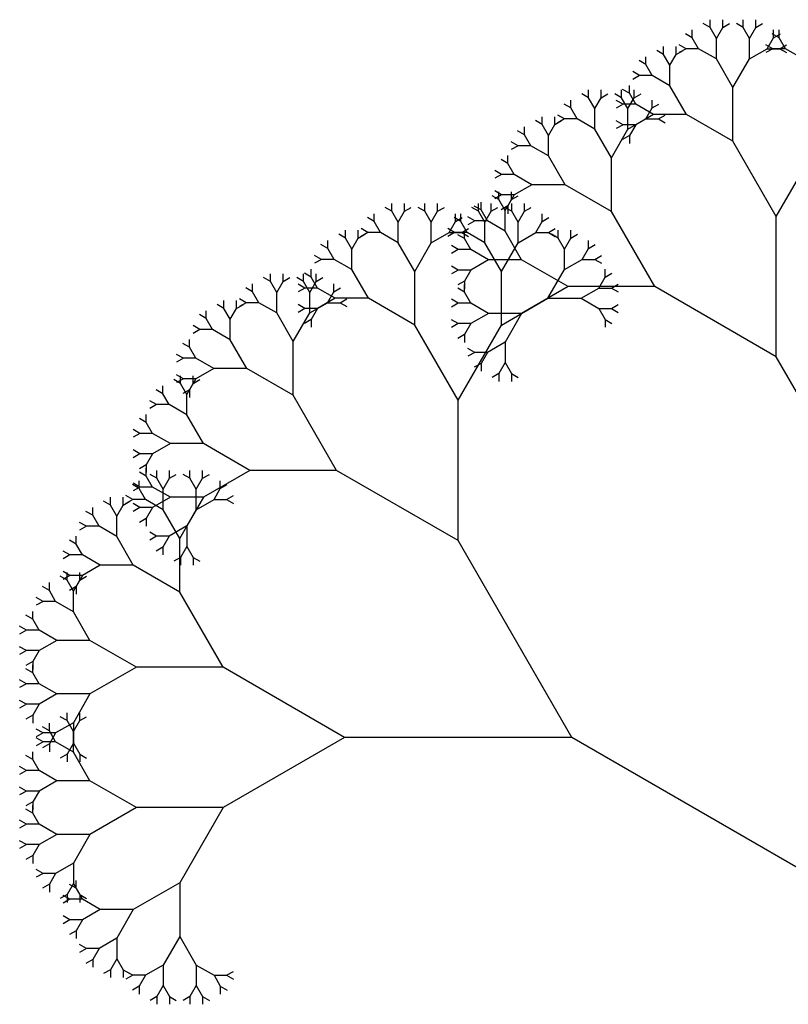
# Model space of a CAD drawing. Extents: x 0 to 1920, y 0 to 1440.
# Tile 2 of 4: x 735 to 883, y 748 to 937. Entities that reach past the tile are written whole.
import ezdxf

# ---------------------------------------------------------------- set-up
doc = ezdxf.new("R2010")
doc.units = 0
doc.layers.get('0').update_dxf_attribs({"linetype": 'CONTINUOUS'})

msp = doc.modelspace()

# ---------------------------------------------------------------- linework, layer by layer
at = {"color": 0}
for p, q in [((868.26, 935.78), (868.26, 937.28)), ((870.7, 935.78), (870.7, 937.28)), ((874.63, 935.78), (874.63, 937.28)), ((877.06, 935.78), (877.06, 937.28)), ((864.85, 933.81), (864.85, 935.31)), ((868.26, 935.78), (866.96, 936.53)), ((869.48, 933.67), (868.26, 935.78)), ((869.48, 933.67), (870.7, 935.78)), ((870.7, 935.78), (872, 936.53)), ((874.63, 935.78), (873.33, 936.53)), ((875.85, 933.67), (874.63, 935.78)), ((875.85, 933.67), (877.06, 935.78)), ((877.06, 935.78), (878.37, 936.53)), ((880.47, 933.81), (880.47, 935.31)), ((881.53, 933.81), (881.53, 935.31)), ((864.85, 933.81), (863.55, 934.56)), ((866.07, 931.7), (864.85, 933.81)), ((869.48, 929.73), (869.48, 933.67)), ((875.85, 929.73), (875.85, 933.67)), ((879.26, 931.7), (880.47, 933.81)), ((881.53, 933.81), (880.23, 934.56)), ((880.47, 933.81), (881.78, 934.56)), ((882.75, 931.7), (881.53, 933.81)), ((859.34, 930.62), (858.04, 931.38)), ((859.34, 930.62), (859.34, 932.13)), ((861.77, 930.62), (861.77, 932.13)), ((861.77, 930.62), (863.07, 931.38)), ((863.64, 931.7), (862.34, 932.45)), ((863.64, 931.7), (862.34, 930.95)), ((866.07, 931.7), (863.64, 931.7)), ((869.48, 929.73), (866.07, 931.7)), ((875.85, 929.73), (879.26, 931.7)), ((880.31, 931.7), (879.01, 932.45)), ((880.31, 931.7), (879.01, 930.95)), ((879.26, 931.7), (881.69, 931.7)), ((882.75, 931.7), (880.31, 931.7)), ((881.69, 931.7), (882.99, 932.45)), ((881.69, 931.7), (882.99, 930.95)), ((886.16, 929.73), (882.75, 931.7)), ((855.93, 928.66), (854.63, 929.41)), ((855.93, 928.66), (855.93, 930.16)), ((860.55, 928.52), (859.34, 930.62)), ((860.55, 928.52), (861.77, 930.62)), ((872.66, 924.22), (869.48, 929.73)), ((872.66, 924.22), (875.85, 929.73)), ((854.71, 926.55), (853.41, 927.3)), ((857.14, 926.55), (855.93, 928.66)), ((860.55, 924.58), (860.55, 928.52)), ((854.71, 926.55), (853.41, 925.8)), ((857.14, 926.55), (854.71, 926.55)), ((860.55, 924.58), (857.14, 926.55)), ((844.89, 922.28), (844.89, 923.79)), ((847.33, 922.28), (847.33, 923.79)), ((851.26, 922.28), (851.26, 923.79)), ((852.74, 923.14), (851.44, 923.89)), ((852.74, 923.14), (852.74, 924.64)), ((853.69, 922.28), (853.69, 923.79)), ((863.74, 919.06), (860.55, 924.58)), ((872.66, 913.91), (872.66, 924.22)), ((841.48, 920.32), (841.48, 921.82)), ((844.89, 922.28), (843.59, 923.04)), ((846.11, 920.18), (844.89, 922.28)), ((846.11, 920.18), (847.33, 922.28)), ((847.33, 922.28), (848.63, 923.04)), ((851.26, 922.28), (849.96, 923.04)), ((851.53, 921.03), (850.23, 921.78)), ((852.48, 920.18), (851.26, 922.28)), ((852.48, 920.18), (853.69, 922.28)), ((853.96, 921.03), (852.74, 923.14)), ((853.69, 922.28), (855, 923.04)), ((857.1, 920.32), (857.1, 921.82)), ((841.48, 920.32), (840.18, 921.07)), ((842.7, 918.21), (841.48, 920.32)), ((846.11, 916.24), (846.11, 920.18)), ((851.53, 921.03), (850.23, 920.28)), ((853.96, 921.03), (851.53, 921.03)), ((852.48, 916.24), (852.48, 920.18)), ((857.37, 919.06), (853.96, 921.03)), ((855.89, 918.21), (857.1, 920.32)), ((857.1, 920.32), (858.41, 921.07)), ((835.97, 917.13), (834.67, 917.88)), ((835.97, 917.13), (835.97, 918.63)), ((838.4, 917.13), (838.4, 918.63)), ((838.4, 917.13), (839.7, 917.88)), ((840.27, 918.21), (838.97, 918.96)), ((840.27, 918.21), (838.97, 917.46)), ((842.7, 918.21), (840.27, 918.21)), ((846.11, 916.24), (842.7, 918.21)), ((851.53, 917.1), (850.23, 917.85)), ((852.48, 916.24), (855.89, 918.21)), ((857.37, 919.06), (853.96, 917.1)), ((855.89, 918.21), (858.32, 918.21)), ((863.74, 919.06), (857.37, 919.06)), ((858.32, 918.21), (859.62, 918.96)), ((858.32, 918.21), (859.62, 917.46)), ((872.66, 913.91), (863.74, 919.06)), ((832.56, 915.16), (832.56, 916.67)), ((837.18, 915.02), (835.97, 917.13)), ((837.18, 915.02), (838.4, 917.13)), ((849.29, 910.73), (846.11, 916.24)), ((849.29, 910.73), (852.48, 916.24)), ((851.53, 917.1), (850.23, 916.35)), ((853.96, 917.1), (851.53, 917.1)), ((853.96, 917.1), (852.74, 914.99)), ((832.56, 915.16), (831.26, 915.91)), ((833.77, 913.06), (832.56, 915.16)), ((837.18, 911.09), (837.18, 915.02)), ((852.74, 914.99), (851.44, 914.24)), ((852.74, 914.99), (852.74, 913.49)), ((831.34, 913.06), (830.04, 913.81)), ((831.34, 913.06), (830.04, 912.3)), ((833.77, 913.06), (831.34, 913.06)), ((837.18, 911.09), (833.77, 913.06)), ((881, 899.47), (872.66, 913.91)), ((881, 899.47), (889.34, 913.91)), ((829.37, 909.65), (828.07, 910.4)), ((829.37, 909.65), (829.37, 911.15)), ((840.37, 905.57), (837.18, 911.09)), ((849.29, 900.42), (849.29, 910.73)), ((830.59, 907.54), (829.37, 909.65)), ((828.16, 907.54), (826.86, 908.29)), ((828.16, 907.54), (826.86, 906.79)), ((830.59, 907.54), (828.16, 907.54)), ((834, 905.57), (830.59, 907.54)), ((834, 905.57), (830.59, 903.6)), ((840.37, 905.57), (834, 905.57)), ((849.29, 900.42), (840.37, 905.57)), ((827.63, 902.69), (826.33, 903.44)), ((828.16, 903.6), (826.86, 904.36)), ((828.16, 903.6), (826.86, 902.85)), ((827.63, 902.69), (827.63, 904.19)), ((830.59, 903.6), (828.16, 903.6)), ((830.59, 903.6), (829.37, 901.5)), ((830.06, 902.69), (830.06, 904.19)), ((830.06, 902.69), (831.36, 903.44)), ((807.07, 900.45), (805.77, 901.2)), ((807.07, 900.45), (807.07, 901.95)), ((809.51, 900.45), (809.51, 901.95)), ((809.51, 900.45), (810.81, 901.2)), ((813.44, 900.45), (812.14, 901.2)), ((813.44, 900.45), (813.44, 901.95)), ((815.87, 900.45), (815.87, 901.95)), ((815.87, 900.45), (817.18, 901.2)), ((823.75, 900.45), (822.45, 901.2)), ((824.22, 900.72), (822.92, 901.47)), ((823.75, 900.45), (823.75, 901.95)), ((824.22, 900.72), (824.22, 902.22)), ((826.18, 900.45), (826.18, 901.95)), ((826.18, 900.45), (827.48, 901.2)), ((828.85, 900.58), (827.63, 902.69)), ((829.37, 901.5), (828.07, 900.75)), ((830.12, 900.45), (828.82, 901.2)), ((828.85, 900.58), (830.06, 902.69)), ((829.37, 901.5), (829.37, 899.99)), ((830.12, 900.45), (830.12, 901.95)), ((832.55, 900.45), (832.55, 901.95)), ((832.55, 900.45), (833.85, 901.2)), ((803.66, 898.48), (802.36, 899.23)), ((803.66, 898.48), (803.66, 899.98)), ((808.29, 898.34), (807.07, 900.45)), ((808.29, 898.34), (809.51, 900.45)), ((814.66, 898.34), (813.44, 900.45)), ((814.66, 898.34), (815.87, 900.45)), ((820.34, 898.48), (819.04, 899.23)), ((819.28, 898.48), (819.28, 899.98)), ((819.28, 898.48), (820.59, 899.23)), ((820.34, 898.48), (820.34, 899.98)), ((823, 898.61), (821.7, 899.37)), ((824.97, 898.34), (823.75, 900.45)), ((825.44, 898.61), (824.22, 900.72)), ((824.97, 898.34), (826.18, 900.45)), ((828.85, 896.65), (828.85, 900.58)), ((831.34, 898.34), (830.12, 900.45)), ((831.34, 898.34), (832.55, 900.45)), ((835.96, 898.48), (835.96, 899.98)), ((835.96, 898.48), (837.26, 899.23)), ((857.63, 885.98), (849.29, 900.42)), ((881, 872.48), (881, 899.47)), ((802.45, 896.37), (801.15, 897.13)), ((804.88, 896.37), (803.66, 898.48)), ((808.29, 894.41), (808.29, 898.34)), ((814.66, 894.41), (814.66, 898.34)), ((819.12, 896.37), (817.82, 897.13)), ((818.07, 896.37), (819.28, 898.48)), ((821.56, 896.37), (820.34, 898.48)), ((820.5, 896.37), (821.8, 897.13)), ((823, 898.61), (821.7, 897.86)), ((825.44, 898.61), (823, 898.61)), ((824.97, 894.41), (824.97, 898.34)), ((828.85, 896.65), (825.44, 898.61)), ((831.34, 894.41), (831.34, 898.34)), ((834.74, 896.37), (835.96, 898.48)), ((837.18, 896.37), (838.48, 897.13)), ((798.15, 895.3), (796.85, 896.05)), ((798.15, 895.3), (798.15, 896.8)), ((799.36, 893.19), (798.15, 895.3)), ((799.36, 893.19), (800.58, 895.3)), ((800.58, 895.3), (800.58, 896.8)), ((800.58, 895.3), (801.88, 896.05)), ((802.45, 896.37), (801.15, 895.62)), ((804.88, 896.37), (802.45, 896.37)), ((808.29, 894.41), (804.88, 896.37)), ((814.66, 894.41), (818.07, 896.37)), ((819.12, 896.37), (817.82, 895.62)), ((818.07, 896.37), (820.5, 896.37)), ((821.56, 896.37), (819.12, 896.37)), ((821.04, 895.2), (819.73, 895.96)), ((820.5, 896.37), (821.8, 895.62)), ((821.04, 895.2), (821.04, 896.71)), ((822.25, 893.1), (821.04, 895.2)), ((824.97, 894.41), (821.56, 896.37)), ((832.03, 891.13), (828.85, 896.65)), ((831.34, 894.41), (834.74, 896.37)), ((834.74, 896.37), (837.18, 896.37)), ((837.18, 896.37), (838.48, 895.62)), ((839.04, 895.3), (837.74, 896.05)), ((839.04, 895.3), (839.04, 896.8)), ((840.26, 893.19), (839.04, 895.3)), ((840.26, 893.19), (841.48, 895.3)), ((841.48, 895.3), (841.48, 896.8)), ((841.48, 895.3), (842.78, 896.05)), ((794.74, 893.33), (793.44, 894.08)), ((794.74, 893.33), (794.74, 894.83)), ((795.96, 891.22), (794.74, 893.33)), ((811.47, 888.89), (808.29, 894.41)), ((811.47, 888.89), (814.66, 894.41)), ((819.82, 893.1), (818.52, 893.85)), ((828.15, 888.89), (824.97, 894.41)), ((828.15, 888.89), (831.34, 894.41)), ((843.67, 891.22), (844.89, 893.33)), ((844.89, 893.33), (844.89, 894.83)), ((844.89, 893.33), (846.19, 894.08)), ((793.52, 891.22), (792.22, 891.97)), ((799.36, 889.25), (799.36, 893.19)), ((819.82, 893.1), (818.52, 892.35)), ((822.25, 893.1), (819.82, 893.1)), ((825.66, 891.13), (822.25, 893.1)), ((840.26, 889.25), (840.26, 893.19)), ((846.1, 891.22), (847.4, 891.97)), ((793.52, 891.22), (792.22, 890.47)), ((795.96, 891.22), (793.52, 891.22)), ((799.36, 889.25), (795.96, 891.22)), ((819.82, 889.16), (818.52, 889.91)), ((825.66, 891.13), (822.25, 889.16)), ((832.03, 891.13), (825.66, 891.13)), ((840.96, 885.98), (832.03, 891.13)), ((840.26, 889.25), (843.67, 891.22)), ((843.67, 891.22), (846.1, 891.22)), ((846.1, 891.22), (847.4, 890.47)), ((783.7, 886.96), (782.4, 887.71)), ((783.7, 886.96), (783.7, 888.46)), ((786.14, 886.96), (786.14, 888.46)), ((786.14, 886.96), (787.44, 887.71)), ((790.07, 886.96), (788.77, 887.71)), ((790.07, 886.96), (790.07, 888.46)), ((791.55, 887.81), (790.25, 888.56)), ((791.55, 887.81), (791.55, 889.32)), ((792.77, 885.71), (791.55, 887.81)), ((792.51, 886.96), (792.51, 888.46)), ((792.51, 886.96), (793.81, 887.71)), ((802.55, 883.74), (799.36, 889.25)), ((811.47, 878.58), (811.47, 888.89)), ((819.82, 889.16), (818.52, 888.41)), ((822.25, 889.16), (819.82, 889.16)), ((822.25, 889.16), (821.04, 887.05)), ((828.15, 878.58), (828.15, 888.89)), ((837.08, 883.74), (840.26, 889.25)), ((846.85, 885.71), (848.07, 887.81)), ((848.07, 887.81), (848.07, 889.32)), ((848.07, 887.81), (849.37, 888.56)), ((780.29, 884.99), (778.99, 885.74)), ((780.29, 884.99), (780.29, 886.49)), ((784.92, 884.85), (783.7, 886.96)), ((784.92, 884.85), (786.14, 886.96)), ((790.34, 885.71), (789.04, 886.46)), ((790.34, 885.71), (789.04, 884.95)), ((791.29, 884.85), (790.07, 886.96)), ((792.77, 885.71), (790.34, 885.71)), ((791.29, 884.85), (792.51, 886.96)), ((796.18, 883.74), (792.77, 885.71)), ((795.91, 884.99), (795.91, 886.49)), ((795.91, 884.99), (797.22, 885.74)), ((821.04, 887.05), (819.73, 886.3)), ((821.04, 887.05), (821.04, 885.55)), ((821.04, 884.9), (821.04, 886.4)), ((840.96, 885.98), (832.03, 880.82)), ((857.63, 885.98), (840.96, 885.98)), ((843.45, 883.74), (846.85, 885.71)), ((846.85, 885.71), (849.29, 885.71)), ((849.29, 885.71), (850.59, 886.46)), ((849.29, 885.71), (850.59, 884.95)), ((881, 872.48), (857.63, 885.98)), ((781.51, 882.88), (780.29, 884.99)), ((784.92, 880.91), (784.92, 884.85)), ((791.29, 880.91), (791.29, 884.85)), ((794.7, 882.88), (795.91, 884.99)), ((821.04, 884.9), (819.73, 885.65)), ((822.25, 882.79), (821.04, 884.9)), ((774.78, 881.8), (773.48, 882.55)), ((774.78, 881.8), (774.78, 883.31)), ((777.21, 881.8), (777.21, 883.31)), ((777.21, 881.8), (778.51, 882.55)), ((779.08, 882.88), (777.78, 883.63)), ((779.08, 882.88), (777.78, 882.13)), ((781.51, 882.88), (779.08, 882.88)), ((784.92, 880.91), (781.51, 882.88)), ((790.34, 881.77), (789.04, 882.52)), ((791.29, 880.91), (794.7, 882.88)), ((796.18, 883.74), (792.77, 881.77)), ((794.7, 882.88), (797.13, 882.88)), ((802.55, 883.74), (796.18, 883.74)), ((797.13, 882.88), (798.43, 883.63)), ((797.13, 882.88), (798.43, 882.13)), ((811.47, 878.58), (802.55, 883.74)), ((819.82, 882.79), (818.52, 883.54)), ((819.82, 882.79), (818.52, 882.04)), ((822.25, 882.79), (819.82, 882.79)), ((825.66, 880.82), (822.25, 882.79)), ((828.15, 878.58), (837.08, 883.74)), ((837.08, 883.74), (843.45, 883.74)), ((843.45, 883.74), (846.85, 881.77)), ((849.29, 881.77), (850.59, 882.52)), ((771.37, 879.84), (770.07, 880.59)), ((771.37, 879.84), (771.37, 881.34)), ((775.99, 879.7), (774.78, 881.8)), ((775.99, 879.7), (777.21, 881.8)), ((788.1, 875.4), (784.92, 880.91)), ((788.1, 875.4), (791.29, 880.91)), ((790.34, 881.77), (789.04, 881.02)), ((792.77, 881.77), (790.34, 881.77)), ((792.77, 881.77), (791.55, 879.66)), ((825.66, 880.82), (822.25, 878.86)), ((832.03, 880.82), (825.66, 880.82)), ((832.03, 880.82), (828.85, 875.31)), ((846.85, 881.77), (849.29, 881.77)), ((846.85, 881.77), (848.07, 879.66)), ((849.29, 881.77), (850.59, 881.02)), ((770.15, 877.73), (768.85, 878.48)), ((772.59, 877.73), (771.37, 879.84)), ((775.99, 875.76), (775.99, 879.7)), ((791.55, 879.66), (790.25, 878.91)), ((791.55, 879.66), (791.55, 878.16)), ((819.81, 864.14), (811.47, 878.58)), ((819.82, 878.86), (818.52, 879.61)), ((819.82, 878.86), (818.52, 878.1)), ((819.81, 864.14), (828.15, 878.58)), ((822.25, 878.86), (819.82, 878.86)), ((822.25, 878.86), (821.04, 876.75)), ((848.07, 879.66), (849.37, 878.91)), ((848.07, 879.66), (848.07, 878.16)), ((770.15, 877.73), (768.85, 876.98)), ((772.59, 877.73), (770.15, 877.73)), ((775.99, 875.76), (772.59, 877.73)), ((821.04, 876.75), (819.73, 876)), ((821.04, 876.75), (821.04, 875.25)), ((768.18, 874.32), (766.88, 875.07)), ((768.18, 874.32), (768.18, 875.82)), ((769.4, 872.21), (768.18, 874.32)), ((779.18, 870.24), (775.99, 875.76)), ((788.1, 865.09), (788.1, 875.4)), ((828.85, 875.31), (825.44, 873.34)), ((828.85, 875.31), (828.85, 871.37)), ((766.97, 872.21), (765.67, 872.96)), ((823, 873.34), (821.7, 874.09)), ((823, 873.34), (821.7, 872.59)), ((825.44, 873.34), (823, 873.34)), ((825.44, 873.34), (824.22, 871.23)), ((902.84, 834.67), (881, 872.48)), ((766.97, 872.21), (765.67, 871.46)), ((769.4, 872.21), (766.97, 872.21)), ((772.81, 870.24), (769.4, 872.21)), ((824.22, 871.23), (822.92, 870.48)), ((824.22, 871.23), (824.22, 869.73)), ((828.85, 871.37), (827.63, 869.26)), ((828.85, 871.37), (830.06, 869.26)), ((766.97, 868.28), (765.67, 869.03)), ((766.44, 867.36), (766.44, 868.86)), ((768.87, 867.36), (768.87, 868.86)), ((772.81, 870.24), (769.4, 868.28)), ((779.18, 870.24), (772.81, 870.24)), ((788.1, 865.09), (779.18, 870.24)), ((827.63, 869.26), (826.33, 868.51)), ((827.63, 869.26), (827.63, 867.76)), ((830.06, 869.26), (831.36, 868.51)), ((830.06, 869.26), (830.06, 867.76)), ((763.03, 865.39), (763.03, 866.9)), ((766.44, 867.36), (765.14, 868.11)), ((766.97, 868.28), (765.67, 867.52)), ((767.66, 865.25), (766.44, 867.36)), ((769.4, 868.28), (766.97, 868.28)), ((767.66, 865.25), (768.87, 867.36)), ((769.4, 868.28), (768.18, 866.17)), ((768.87, 867.36), (770.17, 868.11)), ((763.03, 865.39), (761.73, 866.14)), ((764.25, 863.29), (763.03, 865.39)), ((768.18, 866.17), (766.88, 865.42)), ((767.66, 861.32), (767.66, 865.25)), ((768.18, 866.17), (768.18, 864.67)), ((796.44, 850.65), (788.1, 865.09)), ((761.81, 863.29), (760.51, 864.04)), ((761.81, 863.29), (760.51, 862.53)), ((764.25, 863.29), (761.81, 863.29)), ((767.66, 861.32), (764.25, 863.29)), ((819.81, 837.16), (819.81, 864.14)), ((759.85, 859.88), (759.85, 861.38)), ((770.84, 855.8), (767.66, 861.32)), ((759.85, 859.88), (758.54, 860.63)), ((761.06, 857.77), (759.85, 859.88)), ((758.63, 857.77), (757.33, 858.52)), ((758.63, 857.77), (757.33, 857.02)), ((761.06, 857.77), (758.63, 857.77)), ((764.47, 855.8), (761.06, 857.77)), ((764.47, 855.8), (761.06, 853.83)), ((770.84, 855.8), (764.47, 855.8)), ((779.77, 850.65), (770.84, 855.8)), ((758.63, 853.83), (757.33, 854.59)), ((758.63, 853.83), (757.33, 853.08)), ((761.06, 853.83), (758.63, 853.83)), ((761.06, 853.83), (759.85, 851.73)), ((759.85, 851.73), (758.54, 850.98)), ((759.85, 851.73), (759.85, 850.22)), ((759.85, 849.57), (758.54, 850.32)), ((759.85, 849.57), (759.85, 851.07)), ((761.87, 849.14), (760.57, 849.89)), ((761.87, 849.14), (761.87, 850.64)), ((764.3, 849.14), (764.3, 850.64)), ((764.3, 849.14), (765.61, 849.89)), ((768.24, 849.14), (766.94, 849.89)), ((768.24, 849.14), (768.24, 850.64)), ((770.67, 849.14), (770.67, 850.64)), ((770.67, 849.14), (771.97, 849.89)), ((779.77, 850.65), (770.84, 845.5)), ((796.44, 850.65), (779.77, 850.65)), ((819.81, 837.16), (796.44, 850.65)), ((758.46, 847.17), (757.16, 847.92)), ((758.63, 847.46), (757.33, 848.22)), ((758.46, 847.17), (758.46, 848.68)), ((761.06, 847.46), (759.85, 849.57)), ((763.09, 847.03), (761.87, 849.14)), ((763.09, 847.03), (764.3, 849.14)), ((769.46, 847.03), (768.24, 849.14)), ((769.46, 847.03), (770.67, 849.14)), ((774.08, 847.17), (774.08, 848.68)), ((774.08, 847.17), (775.38, 847.92)), ((758.63, 847.46), (757.33, 846.71)), ((759.68, 845.07), (758.46, 847.17)), ((761.06, 847.46), (758.63, 847.46)), ((764.47, 845.5), (761.06, 847.46)), ((763.09, 843.1), (763.09, 847.03)), ((769.46, 843.1), (769.46, 847.03)), ((772.87, 845.07), (774.08, 847.17)), ((752.95, 843.99), (751.64, 844.74)), ((752.95, 843.99), (752.95, 845.49)), ((755.38, 843.99), (755.38, 845.49)), ((755.38, 843.99), (756.68, 844.74)), ((757.25, 845.07), (755.94, 845.82)), ((757.25, 845.07), (755.94, 844.31)), ((759.68, 845.07), (757.25, 845.07)), ((758.63, 843.53), (757.33, 844.28)), ((763.09, 843.1), (759.68, 845.07)), ((764.47, 845.5), (761.06, 843.53)), ((770.84, 845.5), (764.47, 845.5)), ((770.84, 845.5), (767.66, 839.98)), ((769.46, 843.1), (772.87, 845.07)), ((772.87, 845.07), (775.3, 845.07)), ((775.3, 845.07), (776.6, 845.82)), ((775.3, 845.07), (776.6, 844.31)), ((749.54, 842.02), (748.23, 842.77)), ((749.54, 842.02), (749.54, 843.52)), ((754.16, 841.88), (752.95, 843.99)), ((754.16, 841.88), (755.38, 843.99)), ((758.63, 843.53), (757.33, 842.78)), ((761.06, 843.53), (758.63, 843.53)), ((761.06, 843.53), (759.85, 841.42)), ((766.27, 837.58), (763.09, 843.1)), ((766.27, 837.58), (769.46, 843.1)), ((748.32, 839.91), (747.02, 840.66)), ((750.75, 839.91), (749.54, 842.02)), ((754.16, 837.94), (754.16, 841.88)), ((759.85, 841.42), (758.54, 840.67)), ((759.85, 841.42), (759.85, 839.92)), ((748.32, 839.91), (747.02, 839.16)), ((750.75, 839.91), (748.32, 839.91)), ((754.16, 837.94), (750.75, 839.91)), ((761.81, 838.01), (760.51, 838.76)), ((767.66, 839.98), (764.25, 838.01)), ((767.66, 839.98), (767.66, 836.04)), ((746.35, 836.5), (745.05, 837.26)), ((746.35, 836.5), (746.35, 838.01)), ((747.57, 834.4), (746.35, 836.5)), ((757.35, 832.43), (754.16, 837.94)), ((761.81, 838.01), (760.51, 837.26)), ((764.25, 838.01), (761.81, 838.01)), ((764.25, 838.01), (763.03, 835.9)), ((766.27, 827.28), (766.27, 837.58)), ((841.65, 799.34), (819.81, 837.16)), ((745.14, 834.4), (743.83, 835.15)), ((763.03, 835.9), (761.73, 835.15)), ((763.03, 835.9), (763.03, 834.4)), ((767.66, 836.04), (766.44, 833.94)), ((767.66, 836.04), (768.87, 833.94)), ((745.14, 834.4), (743.83, 833.65)), ((747.57, 834.4), (745.14, 834.4)), ((750.98, 832.43), (747.57, 834.4)), ((766.44, 833.94), (765.14, 833.18)), ((766.44, 833.94), (766.44, 832.43)), ((768.87, 833.94), (770.17, 833.18)), ((768.87, 833.94), (768.87, 832.43)), ((745.14, 830.46), (743.83, 831.21)), ((744.61, 829.55), (744.61, 831.05)), ((747.04, 829.55), (747.04, 831.05)), ((750.98, 832.43), (747.57, 830.46)), ((757.35, 832.43), (750.98, 832.43)), ((766.27, 827.28), (757.35, 832.43)), ((741.2, 827.58), (741.2, 829.08)), ((744.61, 829.55), (743.3, 830.3)), ((745.14, 830.46), (743.83, 829.71)), ((745.82, 827.44), (744.61, 829.55)), ((747.57, 830.46), (745.14, 830.46)), ((745.82, 827.44), (747.04, 829.55)), ((747.57, 830.46), (746.35, 828.35)), ((747.04, 829.55), (748.34, 830.3)), ((741.2, 827.58), (739.9, 828.33)), ((742.41, 825.47), (741.2, 827.58)), ((746.35, 828.35), (745.05, 827.6)), ((745.82, 823.5), (745.82, 827.44)), ((746.35, 828.35), (746.35, 826.85)), ((774.61, 812.83), (766.27, 827.28)), ((739.98, 825.47), (738.68, 826.22)), ((739.98, 825.47), (738.68, 824.72)), ((742.41, 825.47), (739.98, 825.47)), ((745.82, 823.5), (742.41, 825.47)), ((738.01, 822.06), (738.01, 823.56)), ((749.01, 817.99), (745.82, 823.5)), ((738.01, 822.06), (736.71, 822.81)), ((739.23, 819.95), (738.01, 822.06)), ((736.8, 819.95), (735.49, 820.71)), ((736.8, 819.95), (735.49, 819.2)), ((739.23, 819.95), (736.8, 819.95)), ((742.64, 817.99), (739.23, 819.95)), ((742.64, 817.99), (739.23, 816.02)), ((749.01, 817.99), (742.64, 817.99)), ((757.93, 812.83), (749.01, 817.99)), ((736.8, 816.02), (735.49, 816.77)), ((736.8, 816.02), (735.49, 815.27)), ((739.23, 816.02), (736.8, 816.02)), ((739.23, 816.02), (738.01, 813.91)), ((738.01, 813.91), (736.71, 813.16)), ((738.01, 813.91), (738.01, 812.41)), ((738.01, 811.75), (736.71, 812.51)), ((738.01, 811.75), (738.01, 813.26)), ((757.93, 812.83), (749.01, 807.68)), ((774.61, 812.83), (757.93, 812.83)), ((797.98, 799.34), (774.61, 812.83)), ((736.8, 809.65), (735.49, 810.4)), ((739.23, 809.65), (738.01, 811.75)), ((736.8, 809.65), (735.49, 808.9)), ((739.23, 809.65), (736.8, 809.65)), ((742.64, 807.68), (739.23, 809.65)), ((736.8, 805.71), (735.49, 806.46)), ((742.64, 807.68), (739.23, 805.71)), ((749.01, 807.68), (742.64, 807.68)), ((749.01, 807.68), (745.82, 802.16)), ((736.8, 805.71), (735.49, 804.96)), ((739.23, 805.71), (736.8, 805.71)), ((739.23, 805.71), (738.01, 803.61)), ((738.01, 803.61), (736.71, 802.85)), ((738.01, 803.61), (738.01, 802.1)), ((744.61, 802.56), (743.3, 803.31)), ((744.61, 802.56), (744.61, 804.06)), ((745.82, 800.45), (744.61, 802.56)), ((745.82, 800.45), (747.04, 802.56)), ((747.04, 802.56), (747.04, 804.06)), ((747.04, 802.56), (748.34, 803.31)), ((739.98, 800.2), (738.68, 800.95)), ((741.2, 800.59), (739.9, 801.34)), ((741.2, 800.59), (741.2, 802.1)), ((742.41, 798.49), (741.2, 800.59)), ((745.82, 802.16), (742.41, 800.2)), ((745.82, 802.16), (745.82, 798.23)), ((739.98, 800.2), (738.68, 799.44)), ((739.98, 798.49), (738.68, 799.24)), ((742.41, 800.2), (739.98, 800.2)), ((742.41, 800.2), (741.2, 798.09)), ((745.82, 796.52), (745.82, 800.45)), ((797.98, 799.34), (774.61, 785.85)), ((841.65, 799.34), (797.98, 799.34)), ((902.84, 764.01), (841.65, 799.34)), ((739.98, 798.49), (738.68, 797.73)), ((741.2, 798.09), (739.9, 797.34)), ((742.41, 798.49), (739.98, 798.49)), ((741.2, 798.09), (741.2, 796.59)), ((745.82, 796.52), (742.41, 798.49)), ((745.82, 798.23), (744.61, 796.12)), ((745.82, 798.23), (747.04, 796.12)), ((738.01, 795.08), (736.71, 795.83)), ((738.01, 795.08), (738.01, 796.58)), ((739.23, 792.97), (738.01, 795.08)), ((744.61, 796.12), (743.3, 795.37)), ((744.61, 796.12), (744.61, 794.62)), ((749.01, 791), (745.82, 796.52)), ((747.04, 796.12), (748.34, 795.37)), ((747.04, 796.12), (747.04, 794.62)), ((736.8, 792.97), (735.49, 793.72)), ((736.8, 792.97), (735.49, 792.22)), ((739.23, 792.97), (736.8, 792.97)), ((742.64, 791), (739.23, 792.97)), ((736.8, 789.03), (735.49, 789.78)), ((742.64, 791), (739.23, 789.03)), ((749.01, 791), (742.64, 791)), ((757.93, 785.85), (749.01, 791)), ((736.8, 789.03), (735.49, 788.28)), ((739.23, 789.03), (736.8, 789.03)), ((739.23, 789.03), (738.01, 786.93)), ((738.01, 786.93), (736.71, 786.17)), ((738.01, 784.77), (736.71, 785.52)), ((738.01, 786.93), (738.01, 785.42)), ((738.01, 784.77), (738.01, 786.27)), ((757.93, 785.85), (749.01, 780.69)), ((774.61, 785.85), (757.93, 785.85)), ((774.61, 785.85), (766.27, 771.41)), ((739.23, 782.66), (738.01, 784.77)), ((736.8, 782.66), (735.49, 783.41)), ((736.8, 782.66), (735.49, 781.91)), ((739.23, 782.66), (736.8, 782.66)), ((742.64, 780.69), (739.23, 782.66)), ((742.64, 780.69), (739.23, 778.73)), ((749.01, 780.69), (742.64, 780.69)), ((749.01, 780.69), (745.82, 775.18)), ((736.8, 778.73), (735.49, 779.48)), ((736.8, 778.73), (735.49, 777.98)), ((739.23, 778.73), (736.8, 778.73)), ((739.23, 778.73), (738.01, 776.62)), ((738.01, 776.62), (736.71, 775.87)), ((738.01, 776.62), (738.01, 775.12)), ((745.82, 775.18), (742.41, 773.21)), ((745.82, 775.18), (745.82, 771.24)), ((739.98, 773.21), (738.68, 773.96)), ((739.98, 773.21), (738.68, 772.46)), ((742.41, 773.21), (739.98, 773.21)), ((742.41, 773.21), (741.2, 771.1)), ((741.2, 771.1), (739.9, 770.35)), ((741.2, 771.1), (741.2, 769.6)), ((745.82, 771.24), (744.61, 769.14)), ((746.35, 770.33), (745.05, 771.08)), ((745.82, 771.24), (747.04, 769.14)), ((746.35, 770.33), (746.35, 771.83)), ((747.57, 768.22), (746.35, 770.33)), ((766.27, 771.41), (757.35, 766.25)), ((766.27, 771.41), (766.27, 761.1)), ((744.61, 769.14), (743.3, 768.38)), ((745.14, 768.22), (743.83, 768.97)), ((744.61, 769.14), (744.61, 767.63)), ((747.04, 769.14), (748.34, 768.38)), ((747.04, 769.14), (747.04, 767.63)), ((745.14, 768.22), (743.83, 767.47)), ((747.57, 768.22), (745.14, 768.22)), ((750.98, 766.25), (747.57, 768.22)), ((745.14, 764.28), (743.83, 765.04)), ((750.98, 766.25), (747.57, 764.28)), ((757.35, 766.25), (750.98, 766.25)), ((757.35, 766.25), (754.16, 760.74)), ((745.14, 764.28), (743.83, 763.53)), ((747.57, 764.28), (745.14, 764.28)), ((747.57, 764.28), (746.35, 762.18)), ((746.35, 762.18), (745.05, 761.43)), ((746.35, 762.18), (746.35, 760.67)), ((766.27, 761.1), (763.09, 755.58)), ((766.27, 761.1), (769.46, 755.58)), ((748.32, 758.77), (747.02, 759.52)), ((754.16, 760.74), (750.75, 758.77)), ((754.16, 760.74), (754.16, 756.8)), ((748.32, 758.77), (747.02, 758.02)), ((750.75, 758.77), (748.32, 758.77)), ((750.75, 758.77), (749.54, 756.66)), ((749.54, 756.66), (748.23, 755.91)), ((749.54, 756.66), (749.54, 755.16)), ((754.16, 756.8), (752.95, 754.69)), ((754.16, 756.8), (755.38, 754.69)), ((763.09, 755.58), (759.68, 753.62)), ((763.09, 755.58), (763.09, 751.65)), ((769.46, 755.58), (772.87, 753.62)), ((769.46, 755.58), (769.46, 751.65)), ((752.95, 754.69), (751.64, 753.94)), ((752.95, 754.69), (752.95, 753.19)), ((755.38, 754.69), (756.68, 753.94)), ((755.38, 754.69), (755.38, 753.19)), ((757.25, 753.62), (755.94, 754.37)), ((757.25, 753.62), (755.94, 752.86)), ((759.68, 753.62), (757.25, 753.62)), ((759.68, 753.62), (758.46, 751.51)), ((772.87, 753.62), (775.3, 753.62)), ((772.87, 753.62), (774.08, 751.51)), ((775.3, 753.62), (776.6, 754.37)), ((775.3, 753.62), (776.6, 752.86)), ((758.46, 751.51), (757.16, 750.76)), ((758.46, 751.51), (758.46, 750.01)), ((763.09, 751.65), (761.87, 749.54)), ((763.09, 751.65), (764.3, 749.54)), ((769.46, 751.65), (768.24, 749.54)), ((769.46, 751.65), (770.67, 749.54)), ((774.08, 751.51), (775.38, 750.76)), ((774.08, 751.51), (774.08, 750.01)), ((761.87, 749.54), (760.57, 748.79)), ((761.87, 749.54), (761.87, 748.04)), ((764.3, 749.54), (765.61, 748.79)), ((764.3, 749.54), (764.3, 748.04)), ((768.24, 749.54), (766.94, 748.79)), ((768.24, 749.54), (768.24, 748.04)), ((770.67, 749.54), (771.97, 748.79)), ((770.67, 749.54), (770.67, 748.04))]:
    msp.add_line(p, q, dxfattribs=at)

doc.saveas('drawing.dxf')
